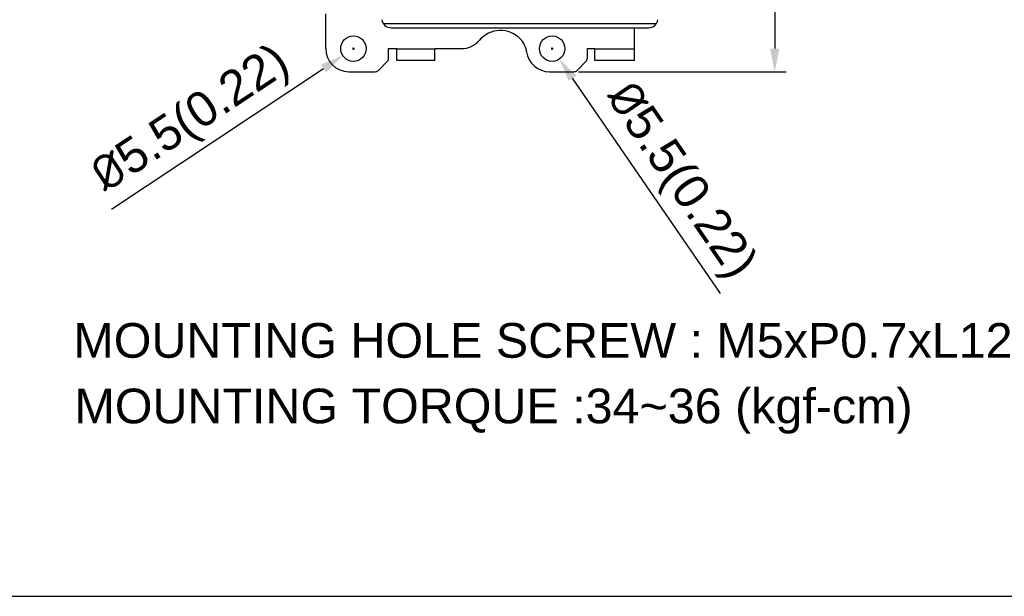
# Model space of a CAD drawing. Header units: millimetres. Extents: x 1895 to 2561, y -1570 to -291.
# Tile 45 of 61: x 2072 to 2285, y -867 to -742. Entities that reach past the tile are written whole.
import ezdxf

# ---------------------------------------------------------------- set-up
doc = ezdxf.new("R2010")
doc.units = ezdxf.units.MM
doc.header["$LTSCALE"] = 23.1
doc.header["$PDMODE"] = 3
doc.header["$PDSIZE"] = 0.31
doc.layers.get('0').update_dxf_attribs({"linetype": 'CONTINUOUS'})
doc.layers.get('Defpoints').update_dxf_attribs({"linetype": 'CONTINUOUS'})
doc.layers.add('TEXT', color=7, linetype='CONTINUOUS')
doc.styles.get("Standard").update_dxf_attribs({"font": 'arial.ttf'})
doc.dimstyles.new('DIMSTYLE_2$0', dxfattribs={"dimtxt": 2.5, "dimasz": 3, "dimexe": 0.18, "dimexo": 0.0625, "dimgap": 0.09, "dimtad": 1, "dimdec": 0, "dimdsep": 46, "dimtxsty": 'Standard', "dimblk": '_FILLED', "dimcen": 0.09, "dimadec": 0, "dimazin": 0, "dimtp": 0.01, "dimtm": 0.01, "dimtfac": 1, "dimtdec": 0, "dimtofl": 0, "dimtmove": 0, "dimatfit": 3, "dimldrblk": '_FILLED', "dimfxl": 0, "dimtolj": 1, "dimarcsym": 0})
doc.dimstyles.new('DIMSTYLE_2$3', dxfattribs={"dimtxt": 2.5, "dimasz": 3, "dimexe": 0.18, "dimexo": 0.0625, "dimgap": 0.09, "dimtad": 1, "dimdec": 0, "dimdsep": 46, "dimtxsty": 'Standard', "dimblk": '_FILLED', "dimcen": 0.09, "dimadec": 0, "dimazin": 0, "dimtp": 0.01, "dimtm": 0.01, "dimtfac": 1, "dimtdec": 0, "dimtofl": 0, "dimtmove": 0, "dimatfit": 3, "dimldrblk": '_FILLED', "dimfxl": 0, "dimtolj": 1, "dimarcsym": 0})

# ---------------------------------------------------------------- blocks, each defined once
blk = doc.blocks.new('_FILLED')
at = {"color": 0, "linetype": 'ByBlock'}
blk.add_solid([(0, 0), (-1, 0.2), (-1, -0.2)], dxfattribs=at)
blk = doc.blocks.new('*D5')
at = {"color": 0, "linetype": 'Continuous', "lineweight": -2}
for p, q in [((2209.07, -558.22), (2237.71, -558.22)), ((2235.21, -563.22), (2235.21, -748.22)), ((2192.76, -753.22), (2237.71, -753.22))]:
    blk.add_line(p, q, dxfattribs=at)
at = {"layer": 'Defpoints', "color": 0, "linetype": 'Continuous'}
for p in [(2208.07, -558.22), (2191.76, -753.22), (2235.21, -753.22)]:
    blk.add_point(p, dxfattribs=at)
at = {"color": 0, "linetype": 'Continuous', "lineweight": -2, "xscale": 5, "yscale": 5, "zscale": 5}
for p, rotation in [((2235.21, -558.22), 90), ((2235.21, -753.22), 270)]:
    blk.add_blockref('_FILLED', p, dxfattribs=dict(at, rotation=rotation))
at = {"color": 0, "linetype": 'Continuous', "insert": (2223.96, -655.72), "char_height": 7.5, "width": 14.9442, "attachment_point": 2, "rotation": 90, "line_spacing_factor": 0.9}
blk.add_mtext('\\A1;195(7.68)', dxfattribs=at)
blk = doc.blocks.new('*D14')
at = {"color": 0, "linetype": 'Continuous', "lineweight": -2}
for p, q in [((2186.84, -748.22), (2187.29, -748.22)), ((2187.07, -748.45), (2187.07, -748)), ((2223.48, -801.21), (2191.46, -754.61))]:
    blk.add_line(p, q, dxfattribs=at)
at = {"layer": 'Defpoints', "color": 0, "linetype": 'Continuous'}
for p in [(2185.51, -745.96), (2188.63, -750.49)]:
    blk.add_point(p, dxfattribs=at)
at = {"color": 0, "linetype": 'Continuous', "lineweight": -2, "xscale": 5, "yscale": 5, "zscale": 5, "rotation": 124.4906972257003}
blk.add_blockref('_FILLED', (2188.63, -750.49), dxfattribs=at)
at = {"color": 0, "linetype": 'Continuous', "insert": (2214.39, -777.09), "char_height": 7.5, "attachment_point": 5, "rotation": 304.4907}
blk.add_mtext('\\A1;{\\fISOCPEUR|b0|i0|c0|p34;%%C}5.5(0.22)', dxfattribs=at)
blk = doc.blocks.new('*D15')
at = {"color": 0, "linetype": 'Continuous', "lineweight": -2}
for p, q in [((2143.84, -748.22), (2144.29, -748.22)), ((2144.07, -748.45), (2144.07, -748)), ((2091.74, -782.95), (2137.61, -752.51))]:
    blk.add_line(p, q, dxfattribs=at)
at = {"layer": 'Defpoints', "color": 0, "linetype": 'Continuous'}
for p in [(2146.36, -746.7), (2141.78, -749.74)]:
    blk.add_point(p, dxfattribs=at)
at = {"color": 0, "linetype": 'Continuous', "lineweight": -2, "xscale": 5, "yscale": 5, "zscale": 5, "rotation": 33.5690789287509}
blk.add_blockref('_FILLED', (2141.78, -749.74), dxfattribs=at)
at = {"color": 0, "linetype": 'Continuous', "insert": (2109.18, -763.97), "char_height": 7.5, "attachment_point": 5, "rotation": 33.5691}
blk.add_mtext('\\A1;{\\fISOCPEUR|b0|i0|c0|p34;%%C}5.5(0.22)', dxfattribs=at)

msp = doc.modelspace()

# ---------------------------------------------------------------- linework, layer by layer
at = {"color": 0, "linetype": 'Continuous'}
for p, q in [((2138.07, -748.223), (2138.07, -740.723)), ((2209.588, -742.845), (2150.552, -742.845)), ((2152.208, -743.723), (2207.932, -743.723)), ((2204.87, -750.823), (2204.87, -743.723)), ((2151.67, -748.223), (2153.47, -748.223)), ((2151.67, -750.308), (2151.67, -748.223)), ((2153.47, -750.823), (2153.47, -748.223)), ((2161.67, -748.323), (2153.47, -748.323)), ((2161.67, -748.223), (2167.456, -748.223)), ((2161.67, -750.823), (2161.67, -748.223)), ((2194.67, -748.223), (2196.27, -748.223)), ((2194.67, -750.308), (2194.67, -748.223)), ((2196.27, -750.823), (2196.27, -748.223)), ((2204.87, -748.323), (2196.27, -748.323)), ((2149.463, -752.93), (2151.377, -751.016)), ((2161.67, -750.823), (2153.47, -750.823)), ((2192.463, -752.93), (2194.377, -751.016)), ((2204.87, -750.823), (2196.27, -750.823)), ((2143.07, -753.223), (2148.756, -753.223)), ((2186.496, -753.223), (2191.756, -753.223))]:
    msp.add_line(p, q, dxfattribs=at)
for centre in [(2144.07, -748.223), (2187.07, -748.223)]:
    msp.add_circle(centre, 2.75, dxfattribs=at)
for centre, radius, start, end in [((2152.208, -741.723), 2, 187, 270), ((2207.932, -741.723), 2, 270, 353), ((2175.87, -750.308), 6, 43.64286, 139.8971), ((2167.456, -743.223), 5, 270, 319.8971), ((2176.593, -749.618), 5, 8.02253, 43.64286), ((2143.07, -748.223), 5, 180, 270), ((2186.496, -748.223), 5, 188.02253, 270), ((2150.67, -750.308), 1, 315, 0), ((2193.67, -750.308), 1, 315, 0), ((2148.756, -752.223), 1, 270, 315), ((2191.756, -752.223), 1, 270, 315)]:
    msp.add_arc(centre, radius, start, end, dxfattribs=at)
at = {"layer": 'TEXT'}
msp.add_lwpolyline([(1897.834, -363.469), (1897.834, -866.677), (2561.344, -866.677), (2561.344, -363.469)], close=True, dxfattribs=at)

# ---------------------------------------------------------------- texts
at = {"color": 0, "linetype": 'Continuous', "char_height": 7.5, "attachment_point": 5}
for s, insert in [('MOUNTING HOLE SCREW : M5xP0.7xL12', (2185.08, -811.381)), ('MOUNTING TORQUE :34~36 (kgf-cm)', (2174.38, -826.647))]:
    msp.add_mtext(s, dxfattribs=dict(at, insert=insert))

# ---------------------------------------------------------------- dimensions: what is measured, and where the dimension line sits
at = {"color": 0, "linetype": 'Continuous'}
dim = msp.add_linear_dim(base=(2235.211, -753.223), p1=(2208.07, -558.223), p2=(2191.756, -753.223), angle=270, text='<>(7.68)', dimstyle='DIMSTYLE_2$0', override={"dimscale": 2.5, "dimtxt": 3, "dimasz": 2, "dimexe": 1, "dimexo": 0.4, "dimgap": 0.5, "dimtad": 3, "dimdec": 2}, dxfattribs=at)
dim.commit()
dim.dimension.update_dxf_attribs({"geometry": '*D5', "text_midpoint": (2235.211, -655.723), "dimtype": 160})
dim = msp.add_diameter_dim_2p(p1=(2146.361, -746.702), p2=(2141.778, -749.743), text='{\\fISOCPEUR|b0|i0|c0|p34;%%C}5.5(0.22)', dimstyle='DIMSTYLE_2$3', override={"dimscale": 2.5, "dimtxt": 3, "dimasz": 2, "dimexe": 1, "dimexo": 0.4, "dimgap": 0.5, "dimtad": 3, "dimdec": 2}, dxfattribs=at)
dim.commit()
dim.dimension.update_dxf_attribs({"geometry": '*D15', "text_midpoint": (2109.182, -763.974)})
dim = msp.add_diameter_dim_2p(p1=(2185.513, -745.956), p2=(2188.627, -750.489), text='{\\fISOCPEUR|b0|i0|c0|p34;%%C}5.5(0.22)', dimstyle='DIMSTYLE_2$3', override={"dimscale": 2.5, "dimtxt": 3, "dimasz": 2, "dimexe": 1, "dimexo": 0.4, "dimgap": 0.5, "dimtad": 3, "dimdec": 2}, dxfattribs=at)
dim.commit()
dim.dimension.update_dxf_attribs({"geometry": '*D14', "text_midpoint": (2209.303, -780.584), "dimtype": 163})

doc.saveas('drawing.dxf')
